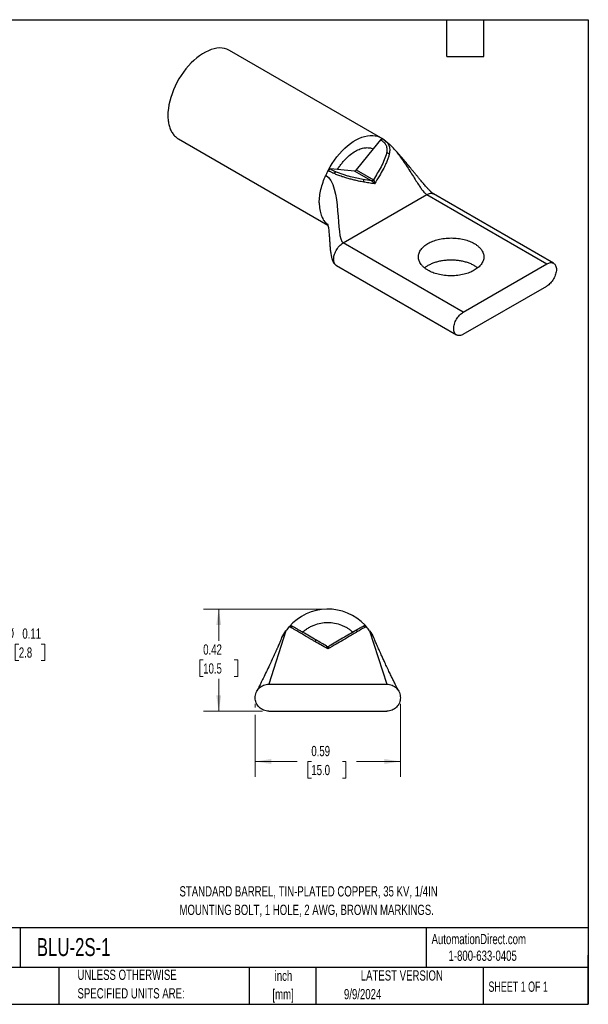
# Model space of a CAD drawing. Header units: inches. Extents: x 0.12 to 5.38, y 0.12 to 4.12.
# Tile 2 of 2: x 3.06 to 5.38, y 0.12 to 4.12. Entities that reach past the tile are written whole.
import ezdxf

# ---------------------------------------------------------------- set-up
doc = ezdxf.new("R2010")
doc.units = ezdxf.units.IN
doc.header["$LTSCALE"] = 0.5
doc.header["$MEASUREMENT"] = 0
doc.layers.add('TEXT', color=140, linetype='Continuous', lineweight=25)
doc.styles.add('SLDTEXTSTYLE0', font='TXT', dxfattribs={"width": 0.7})
doc.styles.add('SLDTEXTSTYLE1', font='TXT', dxfattribs={"width": 0.65})
doc.dimstyles.new('SLDDIMSTYLE0', dxfattribs={"dimtxt": 0.04248, "dimasz": 0.065, "dimexe": 0, "dimexo": 0.0625, "dimgap": 0.01062, "dimtad": 0, "dimtih": 1, "dimtoh": 1, "dimrnd": 1e-09, "dimdsep": 46, "dimtxsty": 'SLDTEXTSTYLE0', "dimsah": 1, "dimcen": 0.09, "dimadec": 0, "dimazin": 2, "dimtfac": 1, "dimtmove": 0, "dimatfit": 0, "dimfxl": 0, "dimfrac": 2, "dimtolj": 1, "dimtzin": 12, "dimarcsym": 0})
doc.dimstyles.new('SLDDIMSTYLE1', dxfattribs={"dimtxt": 0.04248, "dimasz": 0.065, "dimexe": 0, "dimexo": 0.0625, "dimgap": 0.01062, "dimtad": 0, "dimtih": 1, "dimtoh": 1, "dimrnd": 1e-09, "dimdsep": 46, "dimtxsty": 'SLDTEXTSTYLE0', "dimsah": 1, "dimcen": 0.09, "dimadec": 0, "dimazin": 2, "dimtfac": 1, "dimtofl": 0, "dimtmove": 0, "dimatfit": 3, "dimfxl": 0, "dimfrac": 2, "dimtolj": 1, "dimtzin": 12, "dimarcsym": 0})

# ---------------------------------------------------------------- blocks, each defined once
blk = doc.blocks.new('_D_4')
at = {"color": 7, "linetype": 'Continuous', "lineweight": 0}
for p, q in [((2.9827, 1.5887), (2.8577, 1.5887)), ((2.8577, 1.5887), (2.8577, 1.4256)), ((3.061, 1.5887), (3.0468, 1.5887)), ((3.0468, 1.5887), (3.0468, 1.5212)), ((3.1519, 1.5887), (3.1662, 1.5887)), ((3.1662, 1.5887), (3.1662, 1.5212)), ((3.0468, 1.5212), (3.061, 1.5212)), ((3.1662, 1.5212), (3.1519, 1.5212)), ((2.6527, 1.4256), (2.9202, 1.4256)), ((2.6527, 1.3156), (2.9202, 1.3156)), ((2.8577, 1.3156), (2.8577, 1.1906))]:
    blk.add_line(p, q, dxfattribs=at)
at = {"color": 7, "linetype": 'Continuous', "lineweight": 18}
for points in [[(2.8577, 1.4256), (2.8677, 1.4906), (2.8477, 1.4906)], [(2.8577, 1.3156), (2.8477, 1.2506), (2.8677, 1.2506)]]:
    blk.add_solid(points, dxfattribs=at)
at = {"color": 7, "linetype": 'Continuous', "lineweight": 18, "char_height": 0.04167, "attachment_point": 1, "style": 'SLDTEXTSTYLE0'}
for s, insert in [('%%c', (3.0113, 1.6519)), ('0.11', (3.0754, 1.6519)), ('2.8', (3.061, 1.5749))]:
    blk.add_mtext(s, dxfattribs=dict(at, insert=insert))
blk = doc.blocks.new('_D_5')
at = {"color": 7, "linetype": 'Continuous', "lineweight": 0}
for p, q in [((4.2914, 1.7306), (3.8108, 1.7306)), ((3.8733, 1.7306), (3.8733, 1.6011)), ((3.8102, 1.5241), (3.7959, 1.5241)), ((3.7959, 1.5241), (3.7959, 1.4565)), ((3.9364, 1.5241), (3.9507, 1.5241)), ((3.9507, 1.5241), (3.9507, 1.4565)), ((3.7959, 1.4565), (3.8102, 1.4565)), ((3.8733, 1.3156), (3.8733, 1.447)), ((3.9507, 1.4565), (3.9364, 1.4565)), ((4.0514, 1.3156), (3.8108, 1.3156))]:
    blk.add_line(p, q, dxfattribs=at)
at = {"color": 7, "linetype": 'Continuous', "lineweight": 18}
for points in [[(3.8733, 1.7306), (3.8633, 1.6656), (3.8833, 1.6656)], [(3.8733, 1.3156), (3.8833, 1.3806), (3.8633, 1.3806)]]:
    blk.add_solid(points, dxfattribs=at)
at = {"color": 7, "linetype": 'Continuous', "lineweight": 18, "char_height": 0.04167, "attachment_point": 1, "style": 'SLDTEXTSTYLE0'}
for s, insert in [('0.42', (3.8102, 1.5873)), ('10.5', (3.8102, 1.5103))]:
    blk.add_mtext(s, dxfattribs=dict(at, insert=insert))
blk = doc.blocks.new('_D_6')
at = {"color": 7, "linetype": 'Continuous', "lineweight": 0}
for p, q in [((4.0214, 1.3456), (4.0214, 1.3306)), ((4.6114, 1.3456), (4.6114, 1.049)), ((4.0214, 1.3006), (4.0214, 1.049)), ((4.0214, 1.1115), (4.192, 1.1115)), ((4.2496, 1.1115), (4.2354, 1.1115)), ((4.2354, 1.1115), (4.2354, 1.0439)), ((4.3759, 1.1115), (4.3901, 1.1115)), ((4.3901, 1.1115), (4.3901, 1.0439)), ((4.6114, 1.1115), (4.4334, 1.1115)), ((4.2354, 1.0439), (4.2496, 1.0439)), ((4.3901, 1.0439), (4.3759, 1.0439))]:
    blk.add_line(p, q, dxfattribs=at)
at = {"color": 7, "linetype": 'Continuous', "lineweight": 18}
for points in [[(4.0214, 1.1115), (4.0864, 1.1015), (4.0864, 1.1215)], [(4.6114, 1.1115), (4.5464, 1.1215), (4.5464, 1.1015)]]:
    blk.add_solid(points, dxfattribs=at)
at = {"color": 7, "linetype": 'Continuous', "lineweight": 18, "char_height": 0.04167, "attachment_point": 1, "style": 'SLDTEXTSTYLE0'}
for s, insert in [('0.59', (4.2496, 1.1747)), ('15.0', (4.2496, 1.0977))]:
    blk.add_mtext(s, dxfattribs=dict(at, insert=insert))

msp = doc.modelspace()

# ---------------------------------------------------------------- linework, layer by layer
for p, q in [((4.5323, 3.6452), (3.9171, 4.0004)), ((3.7097, 3.641), (4.3167, 3.2905)), ((4.5394, 3.6405), (4.5356, 3.6432)), ((4.501, 3.6001), (4.4321, 3.5144)), ((4.5307, 3.637), (4.501, 3.6001)), ((4.5322, 3.6361), (4.5307, 3.637)), ((4.5467, 3.6358), (4.5403, 3.64)), ((4.5413, 3.6394), (4.5477, 3.6345)), ((4.5477, 3.6351), (4.5467, 3.6358)), ((4.3265, 3.5192), (4.3282, 3.5182)), ((4.3561, 3.5165), (4.3265, 3.5192)), ((4.425, 3.5103), (4.3561, 3.5165)), ((4.4944, 3.4703), (4.425, 3.5103)), ((4.4321, 3.5144), (4.5015, 3.4744)), ((4.3791, 3.2186), (4.7185, 3.4145)), ((4.7185, 3.4145), (5.2064, 3.1328)), ((5.2339, 3.1356), (4.746, 3.4172)), ((4.3084, 3.299), (4.3162, 3.2928)), ((4.3164, 3.292), (4.3084, 3.299)), ((4.867, 2.9369), (4.3791, 3.2186)), ((4.3516, 3.126), (4.8395, 2.8443)), ((4.867, 2.9369), (5.2064, 3.1328)), ((4.867, 2.8471), (5.2064, 3.043)), ((4.4731, 1.6591), (4.4678, 1.665)), ((4.0764, 1.4256), (4.5564, 1.4256)), ((4.0294, 1.3992), (4.0293, 1.3991)), ((4.6034, 1.3991), (4.6034, 1.3992)), ((4.0764, 1.3156), (4.5564, 1.3156))]:
    msp.add_line(p, q)
at = {"flags": 128}
for points in [[(3.9171, 4.0004), (3.915, 4.0015), (3.9062, 4.0055), (3.8967, 4.0082), (3.8868, 4.0098), (3.8763, 4.0101), (3.8654, 4.0091), (3.8542, 4.007), (3.8427, 4.0036), (3.8311, 3.9991), (3.8193, 3.9934), (3.8075, 3.9866), (3.7957, 3.9787), (3.784, 3.9697), (3.7726, 3.9598), (3.7614, 3.9491), (3.7505, 3.9374), (3.74, 3.925), (3.73, 3.912), (3.7206, 3.8983), (3.7118, 3.8842), (3.7036, 3.8696), (3.6961, 3.8547), (3.6894, 3.8396), (3.6835, 3.8244), (3.6784, 3.8092), (3.6742, 3.794), (3.6709, 3.779), (3.6686, 3.7642), (3.6671, 3.7499), (3.6667, 3.736)], [(4.3177, 3.5124), (4.3257, 3.5269), (4.3343, 3.541), (4.3436, 3.5546), (4.3534, 3.5676), (4.3637, 3.58), (4.3743, 3.5917), (4.3854, 3.6025), (4.3967, 3.6125), (4.4082, 3.6216), (4.4198, 3.6296), (4.4315, 3.6366), (4.4432, 3.6426), (4.4548, 3.6474), (4.4662, 3.651), (4.4774, 3.6535), (4.4883, 3.6548), (4.4988, 3.6548), (4.5088, 3.6537), (4.5183, 3.6514), (4.5273, 3.6479), (4.5356, 3.6432)], [(4.5413, 3.6394), (4.5404, 3.6399), (4.5403, 3.64)], [(4.4375, 1.6393), (4.4365, 1.6404), (4.4354, 1.6414), (4.4344, 1.6422), (4.4333, 1.6429), (4.4323, 1.6433), (4.4314, 1.6434), (4.4305, 1.6434), (4.4298, 1.6431)]]:
    msp.add_lwpolyline(points, dxfattribs=at)
for centre, radius, start, end in [((4.5394, 3.6314), 0.00861, 84.3116, 146.6658), ((4.5556, 3.5645), 0.0186, 55.1324, 92.2142), ((4.3297, 3.5072), 0.0111, 98.1276, 158.7373), ((4.3555, 3.4953), 0.0142, 119.7816, 160.8363), ((4.4524, 3.4684), 0.0105, 342.8673, 47.14), ((4.4939, 3.4794), 0.00913, 273.4295, 326.5651), ((4.3164, 1.5231), 0.2075, 43.1477, 139.1075), ((4.167, 1.6523), 0.01, 60.0041, 139.198), ((4.1706, 1.6507), 0.00965, 60.9516, 138.0979), ((4.4658, 1.6523), 0.01, 40.8003, 119.9964), ((4.2744, 1.5947), 0.0107, 114.738, 158.0039), ((4.3164, 1.5892), 0.01, 240, 300)]:
    msp.add_arc(centre, radius, start, end)
for points, knots in [([(3.6667, 3.736), (3.6669, 3.7287), (3.6674, 3.7142), (3.6713, 3.6947), (3.6775, 3.6772), (3.6859, 3.6621), (3.6968, 3.6501), (3.7048, 3.6431), (3.7096, 3.641), (3.7097, 3.641)], [0, 0, 0, 0, 0.166649, 0.333299, 0.499948, 0.666598, 0.833247, 0.999897, 1, 1, 1, 1]), ([(4.5307, 3.637), (4.5314, 3.6379), (4.5329, 3.6395), (4.5353, 3.6408), (4.5373, 3.6414), (4.5382, 3.641), (4.5385, 3.6408)], [0, 0, 0, 0, 0.283751, 0.569248, 0.853086, 1, 1, 1, 1]), ([(4.5403, 3.64), (4.54, 3.6401), (4.5395, 3.6404), (4.5389, 3.6408), (4.5386, 3.641)], [0, 0, 0, 0, 0.452527, 1, 1, 1, 1]), ([(4.5413, 3.6394), (4.5409, 3.6397), (4.5404, 3.64), (4.5398, 3.6403), (4.5396, 3.6404), (4.5395, 3.6405), (4.5394, 3.6405)], [0, 0, 0, 0, 0.610303, 0.813739, 0.881551, 1, 1, 1, 1]), ([(4.3561, 3.5165), (4.3576, 3.5188), (4.3604, 3.5233), (4.3649, 3.5299), (4.3696, 3.5363), (4.3743, 3.5424), (4.3793, 3.5484), (4.3844, 3.5541), (4.394, 3.5643), (4.4087, 3.5776), (4.4286, 3.5912), (4.4485, 3.6006), (4.4645, 3.6045), (4.4766, 3.6054), (4.4853, 3.6049), (4.4935, 3.6032), (4.4985, 3.6012), (4.501, 3.6001)], [0, 0, 0, 0, 0.0359506, 0.0716151, 0.1070898, 0.1424729, 0.1778631, 0.2133592, 0.249059, 0.374854, 0.5000175, 0.6249785, 0.7510194, 0.8132987, 0.8752011, 0.9372588, 1, 1, 1, 1]), ([(4.5322, 3.6361), (4.5367, 3.6334), (4.5408, 3.6304), (4.5479, 3.6233), (4.551, 3.6192), (4.5552, 3.61), (4.5563, 3.6048), (4.5567, 3.5941), (4.5561, 3.5887), (4.5549, 3.5831)], [0, 0, 0, 0, 0.25, 0.25, 0.5, 0.5, 0.75, 0.75, 1, 1, 1, 1]), ([(4.5477, 3.6345), (4.55, 3.6329), (4.5547, 3.6296), (4.5601, 3.6231), (4.5644, 3.6156), (4.567, 3.6072), (4.5681, 3.5982), (4.5678, 3.589), (4.5668, 3.5828), (4.5663, 3.5798)], [0, 0, 0, 0, 0.140361, 0.282105, 0.428703, 0.575379, 0.720526, 0.861691, 1, 1, 1, 1]), ([(4.5744, 3.6119), (4.5711, 3.6151), (4.5647, 3.6212), (4.5559, 3.6289), (4.55, 3.6332), (4.5479, 3.6348)], [0, 0, 0, 0, 0.398334, 0.778589, 1, 1, 1, 1]), ([(4.5737, 3.6124), (4.5755, 3.6108), (4.5808, 3.6057), (4.5892, 3.5963), (4.6015, 3.5814), (4.6157, 3.5623), (4.6312, 3.5394), (4.6462, 3.5161), (4.6605, 3.4933), (4.6739, 3.4717), (4.6856, 3.4536), (4.6955, 3.4392), (4.7029, 3.4293), (4.7091, 3.4223), (4.714, 3.4175), (4.717, 3.4155), (4.7185, 3.4145)], [0, 0, 0, 0, 0.0275779, 0.0839246, 0.143819, 0.2511682, 0.3657134, 0.4834711, 0.5997177, 0.7094186, 0.8075424, 0.8707543, 0.9234189, 0.9525207, 0.9774519, 1, 1, 1, 1]), ([(4.746, 3.4172), (4.7454, 3.4176), (4.7443, 3.4183), (4.7417, 3.4202), (4.7382, 3.4233), (4.7341, 3.4272), (4.7283, 3.4331), (4.7216, 3.4403), (4.7143, 3.4483), (4.708, 3.4556), (4.7019, 3.4626), (4.6958, 3.4698), (4.6888, 3.4782), (4.6812, 3.4874), (4.6727, 3.4977), (4.6624, 3.5103), (4.6501, 3.5255), (4.636, 3.5428), (4.6247, 3.5564), (4.6163, 3.5663), (4.6107, 3.5728), (4.6042, 3.5802), (4.5962, 3.5892), (4.5862, 3.6001), (4.5785, 3.6079), (4.5744, 3.612)], [0, 0, 0, 0, 0.011165, 0.021472, 0.041121, 0.060758, 0.080356, 0.126657, 0.166666, 0.202394, 0.236858, 0.274775, 0.313315, 0.366651, 0.416122, 0.472626, 0.560736, 0.649367, 0.735972, 0.767512, 0.797199, 0.831309, 0.877418, 0.934286, 1, 1, 1, 1]), ([(4.5549, 3.5831), (4.553, 3.5738), (4.5498, 3.5644), (4.542, 3.5459), (4.5376, 3.5368), (4.5232, 3.5097), (4.5125, 3.492), (4.5015, 3.4744)], [0, 0, 0, 0, 0.25, 0.25, 0.5, 0.5, 1, 1, 1, 1]), ([(4.5663, 3.5798), (4.5658, 3.5777), (4.5649, 3.5735), (4.563, 3.5669), (4.5607, 3.5598), (4.5578, 3.5523), (4.5545, 3.5443), (4.5506, 3.5359), (4.5462, 3.5269), (4.5383, 3.5117), (4.525, 3.4886), (4.5127, 3.4689), (4.5059, 3.458)], [0, 0, 0, 0, 0.048829, 0.101099, 0.157077, 0.216998, 0.281083, 0.349523, 0.422475, 0.500058, 0.724622, 1, 1, 1, 1]), ([(4.2819, 3.3808), (4.2819, 3.3981), (4.2841, 3.4167), (4.2931, 3.4547), (4.2998, 3.4743), (4.3084, 3.4933)], [0, 0, 0, 0, 0.5, 0.5, 1, 1, 1, 1]), ([(4.3177, 3.5124), (4.3179, 3.5129), (4.3185, 3.5139), (4.3195, 3.5153), (4.3206, 3.5165), (4.3222, 3.5178), (4.3243, 3.5191), (4.3257, 3.5191), (4.3265, 3.5192)], [0, 0, 0, 0, 0.126541, 0.249669, 0.373175, 0.500819, 0.749604, 1, 1, 1, 1]), ([(4.3177, 3.5124), (4.3177, 3.5124), (4.3177, 3.5123), (4.3179, 3.5121), (4.3181, 3.512), (4.3184, 3.5118), (4.3189, 3.5116), (4.3192, 3.5114), (4.3194, 3.5112)], [0, 0, 0, 0, 0.045061, 0.144152, 0.306404, 0.452424, 0.671454, 1, 1, 1, 1]), ([(4.3421, 3.4999), (4.3405, 3.5007), (4.3373, 3.5021), (4.3326, 3.5043), (4.3281, 3.5066), (4.3237, 3.5089), (4.3208, 3.5105), (4.3194, 3.5112)], [0, 0, 0, 0, 0.197963, 0.395729, 0.594586, 0.795662, 1, 1, 1, 1]), ([(4.3282, 3.5182), (4.3299, 3.5172), (4.3331, 3.5154), (4.3383, 3.5127), (4.3433, 3.5101), (4.3468, 3.5084), (4.3485, 3.5076)], [0, 0, 0, 0, 0.26921, 0.524819, 0.767973, 1, 1, 1, 1]), ([(4.4624, 3.4653), (4.4589, 3.466), (4.4521, 3.4672), (4.4421, 3.4693), (4.4326, 3.4713), (4.4236, 3.4734), (4.4151, 3.4754), (4.4042, 3.4782), (4.391, 3.482), (4.3771, 3.4865), (4.3661, 3.4903), (4.3576, 3.4935), (4.3496, 3.4967), (4.3446, 3.4989), (4.3421, 3.4999)], [0, 0, 0, 0, 0.100298, 0.193406, 0.279523, 0.358926, 0.431968, 0.499058, 0.633757, 0.74948, 0.81717, 0.880327, 0.940751, 1, 1, 1, 1]), ([(4.4595, 3.4761), (4.4514, 3.4776), (4.4432, 3.4791), (4.4262, 3.4826), (4.4174, 3.4846), (4.4034, 3.4881), (4.3987, 3.4894), (4.3889, 3.4922), (4.3839, 3.4937), (4.3736, 3.4972), (4.3685, 3.499), (4.3582, 3.5032), (4.3532, 3.5053), (4.3485, 3.5076)], [0, 0, 0, 0, 0.25, 0.25, 0.5, 0.5, 0.625, 0.625, 0.75, 0.75, 0.875, 0.875, 1, 1, 1, 1]), ([(4.425, 3.5103), (4.4254, 3.5103), (4.4261, 3.5103), (4.4273, 3.5107), (4.4288, 3.5113), (4.4304, 3.5125), (4.4316, 3.5138), (4.4321, 3.5144)], [0, 0, 0, 0, 0.166976, 0.332036, 0.500342, 0.749425, 1, 1, 1, 1]), ([(4.5059, 3.458), (4.4982, 3.4593), (4.484, 3.4615), (4.4692, 3.4641), (4.4624, 3.4653)], [0, 0, 0, 0, 0.5426441, 1, 1, 1, 1]), ([(4.5059, 3.458), (4.5057, 3.4584), (4.5051, 3.4595), (4.5039, 3.4612), (4.5025, 3.463), (4.5009, 3.465), (4.4989, 3.4671), (4.4965, 3.469), (4.4951, 3.4699), (4.4944, 3.4703)], [0, 0, 0, 0, 0.088681, 0.249672, 0.390052, 0.500177, 0.697963, 0.864031, 1, 1, 1, 1]), ([(4.5015, 3.4744), (4.5018, 3.4741), (4.5024, 3.4735), (4.5032, 3.4724), (4.504, 3.4709), (4.5047, 3.469), (4.5052, 3.4671), (4.5057, 3.4649), (4.5059, 3.4624), (4.506, 3.4601), (4.5059, 3.4586), (4.5059, 3.458)], [0, 0, 0, 0, 0.0782968, 0.1668774, 0.2665629, 0.3776782, 0.5002053, 0.6104977, 0.749384, 0.9115304, 1, 1, 1, 1]), ([(4.7185, 3.4145), (4.721, 3.4158), (4.7261, 3.4184), (4.7335, 3.4199), (4.7403, 3.4198), (4.7441, 3.4181), (4.746, 3.4172)], [0, 0, 0, 0, 0.2500258, 0.5000516, 0.7500774, 1, 1, 1, 1]), ([(4.3156, 3.295), (4.3156, 3.2949), (4.3156, 3.2948), (4.316, 3.2935), (4.3171, 3.2894), (4.3186, 3.2818), (4.3198, 3.2735), (4.3206, 3.2665), (4.3214, 3.2591), (4.3223, 3.2483), (4.3233, 3.2337), (4.3244, 3.2177), (4.3255, 3.2016), (4.327, 3.1854), (4.3291, 3.1702), (4.3315, 3.1588), (4.3335, 3.1522), (4.3348, 3.1483), (4.3364, 3.1443), (4.3387, 3.1397), (4.3418, 3.1348), (4.3459, 3.1298), (4.3496, 3.1273), (4.3516, 3.126)], [0, 0, 0, 0, 0.044985, 0.084527, 0.149287, 0.212153, 0.267925, 0.295302, 0.324567, 0.382191, 0.453132, 0.532281, 0.608197, 0.679007, 0.758759, 0.82199, 0.839303, 0.855359, 0.878348, 0.902107, 0.930609, 0.96325, 1, 1, 1, 1]), ([(4.7234, 3.1071), (4.7218, 3.1081), (4.7184, 3.1101), (4.7138, 3.1133), (4.7095, 3.1165), (4.7055, 3.1199), (4.7018, 3.1235), (4.6984, 3.1271), (4.6926, 3.1344), (4.6863, 3.1457), (4.6836, 3.1614), (4.6863, 3.1771), (4.6944, 3.1917), (4.7068, 3.2048), (4.7229, 3.216), (4.7423, 3.2253), (4.765, 3.2325), (4.7903, 3.2371), (4.8175, 3.2387), (4.8446, 3.2371), (4.866, 3.2332), (4.8817, 3.2288), (4.8924, 3.225), (4.9024, 3.2207), (4.9085, 3.2174), (4.9115, 3.2157)], [0, 0, 0, 0, 0.017281, 0.034439, 0.051523, 0.068584, 0.085672, 0.102838, 0.120131, 0.185085, 0.250089, 0.315042, 0.380046, 0.440005, 0.500014, 0.559974, 0.619983, 0.684936, 0.74994, 0.814893, 0.879897, 0.910049, 0.939936, 0.96983, 1, 1, 1, 1]), ([(4.9115, 3.2157), (4.9132, 3.2147), (4.9165, 3.2127), (4.9212, 3.2096), (4.9255, 3.2063), (4.9295, 3.2029), (4.9332, 3.1993), (4.9366, 3.1957), (4.9424, 3.1884), (4.9487, 3.1771), (4.9514, 3.1614), (4.9487, 3.1457), (4.9406, 3.1311), (4.9282, 3.118), (4.9121, 3.1068), (4.8927, 3.0975), (4.87, 3.0903), (4.8447, 3.0857), (4.8175, 3.0841), (4.7903, 3.0857), (4.7689, 3.0896), (4.7533, 3.094), (4.7426, 3.0978), (4.7326, 3.1021), (4.7265, 3.1054), (4.7234, 3.1071)], [0, 0, 0, 0, 0.017281, 0.034439, 0.051523, 0.068584, 0.085672, 0.102838, 0.120131, 0.185085, 0.250089, 0.315042, 0.380046, 0.440005, 0.500014, 0.559974, 0.619983, 0.684936, 0.74994, 0.814893, 0.879897, 0.910049, 0.939936, 0.96983, 1, 1, 1, 1]), ([(4.3516, 3.126), (4.3516, 3.126), (4.3496, 3.1267), (4.3466, 3.1299), (4.3429, 3.1354), (4.3406, 3.1426), (4.3403, 3.1483), (4.3402, 3.1512)], [0, 0, 0, 0, 0.000103, 0.250077, 0.500052, 0.750026, 1, 1, 1, 1]), ([(4.9115, 3.1259), (4.9073, 3.1282), (4.8988, 3.1327), (4.8842, 3.1383), (4.8685, 3.1427), (4.852, 3.146), (4.8349, 3.1479), (4.8175, 3.1486), (4.8001, 3.1479), (4.783, 3.146), (4.7664, 3.1427), (4.7508, 3.1383), (4.7363, 3.1327), (4.7233, 3.126), (4.7144, 3.1205), (4.7105, 3.1171), (4.7098, 3.1165)], [0, 0, 0, 0, 0.0756475, 0.151295, 0.2269425, 0.30259, 0.3782375, 0.453885, 0.5295325, 0.60518, 0.6808276, 0.7564751, 0.8321226, 0.9077701, 0.9834176, 1, 1, 1, 1]), ([(4.9251, 3.1165), (4.9244, 3.1171), (4.9206, 3.1205), (4.9156, 3.1235), (4.9115, 3.1259)], [0, 0, 0, 0, 0.179794, 1, 1, 1, 1]), ([(5.2064, 3.1328), (5.2115, 3.1358), (5.2166, 3.1375), (5.226, 3.1385), (5.2303, 3.1376), (5.2375, 3.1335), (5.2404, 3.1302), (5.2443, 3.1215), (5.2453, 3.1162), (5.2453, 3.1045), (5.2443, 3.098), (5.2404, 3.0849), (5.2375, 3.0783), (5.2303, 3.0658), (5.226, 3.06), (5.2166, 3.0501), (5.2115, 3.0459), (5.2064, 3.043)], [0, 0, 0, 0, 0.125, 0.125, 0.25, 0.25, 0.375, 0.375, 0.5, 0.5, 0.625, 0.625, 0.75, 0.75, 0.875, 0.875, 1, 1, 1, 1]), ([(4.8281, 2.8695), (4.8281, 2.8754), (4.8291, 2.8819), (4.833, 2.895), (4.8359, 2.9016), (4.8431, 2.9141), (4.8474, 2.9199), (4.8568, 2.9298), (4.8619, 2.934), (4.867, 2.9369)], [0, 0, 0, 0, 0.25, 0.25, 0.5, 0.5, 0.75, 0.75, 1, 1, 1, 1]), ([(4.867, 2.8471), (4.8619, 2.8441), (4.8568, 2.8424), (4.8474, 2.8414), (4.8431, 2.8423), (4.8359, 2.8464), (4.833, 2.8497), (4.8291, 2.8584), (4.8281, 2.8637), (4.8281, 2.8695)], [0, 0, 0, 0, 0.25, 0.25, 0.5, 0.5, 0.75, 0.75, 1, 1, 1, 1]), ([(4.126, 1.6044), (4.1274, 1.6079), (4.1325, 1.6213), (4.1405, 1.6333), (4.1464, 1.6421)], [0, 0, 0, 0, 0.263831, 1, 1, 1, 1]), ([(4.1595, 1.659), (4.1595, 1.6589), (4.1594, 1.6589), (4.1594, 1.6589), (4.1594, 1.6589), (4.1594, 1.6589), (4.1594, 1.6589), (4.1594, 1.6589), (4.1594, 1.6589)], [0, 0, 0, 0, 0.045061, 0.144152, 0.306404, 0.452424, 0.671454, 1, 1, 1, 1]), ([(4.1634, 1.6571), (4.1629, 1.6573), (4.1619, 1.6578), (4.1609, 1.6582), (4.1601, 1.6586), (4.1596, 1.6588), (4.1595, 1.6588), (4.1594, 1.6589)], [0, 0, 0, 0, 0.197963, 0.395729, 0.594586, 0.795662, 1, 1, 1, 1]), ([(4.1595, 1.659), (4.1599, 1.6594), (4.1607, 1.6602), (4.1621, 1.6611), (4.1637, 1.6618), (4.1659, 1.6624), (4.1689, 1.6624), (4.1709, 1.6615), (4.172, 1.661)], [0, 0, 0, 0, 0.126541, 0.249669, 0.373175, 0.500819, 0.749604, 1, 1, 1, 1]), ([(4.2644, 1.5987), (4.2604, 1.6011), (4.2526, 1.6056), (4.2415, 1.6121), (4.2313, 1.6181), (4.222, 1.6236), (4.2135, 1.6285), (4.2031, 1.6346), (4.1916, 1.6414), (4.1812, 1.6475), (4.1742, 1.6515), (4.1696, 1.654), (4.1659, 1.6559), (4.1642, 1.6567), (4.1634, 1.6571)], [0, 0, 0, 0, 0.100298, 0.193406, 0.279523, 0.358926, 0.431968, 0.499058, 0.633757, 0.74948, 0.81717, 0.880327, 0.940751, 1, 1, 1, 1]), ([(4.172, 1.661), (4.1721, 1.6609), (4.1722, 1.6609), (4.1729, 1.6605), (4.1738, 1.6599), (4.1748, 1.6594), (4.1753, 1.6591)], [0, 0, 0, 0, 0.26921, 0.524819, 0.767973, 1, 1, 1, 1]), ([(4.2699, 1.6045), (4.2605, 1.6099), (4.2513, 1.6152), (4.2329, 1.6258), (4.2239, 1.631), (4.2107, 1.6386), (4.2064, 1.6411), (4.1982, 1.6458), (4.1943, 1.6481), (4.1871, 1.6523), (4.1839, 1.6541), (4.1787, 1.6571), (4.1767, 1.6583), (4.1753, 1.6591)], [0, 0, 0, 0, 0.25, 0.25, 0.5, 0.5, 0.625, 0.625, 0.75, 0.75, 0.875, 0.875, 1, 1, 1, 1]), ([(4.2139, 1.6368), (4.216, 1.6385), (4.22, 1.6421), (4.2264, 1.6469), (4.2329, 1.6515), (4.2397, 1.6556), (4.2467, 1.6594), (4.2539, 1.6629), (4.2675, 1.6685), (4.2882, 1.6744), (4.3164, 1.677), (4.3445, 1.6744), (4.3672, 1.6679), (4.3844, 1.6605), (4.3965, 1.6537), (4.4082, 1.6459), (4.4152, 1.6398), (4.4188, 1.6368)], [0, 0, 0, 0, 0.0359506, 0.0716151, 0.1070898, 0.1424729, 0.1778631, 0.2133592, 0.249059, 0.374854, 0.5000175, 0.6249785, 0.7510194, 0.8132987, 0.8752011, 0.9372588, 1, 1, 1, 1]), ([(4.4298, 1.6431), (4.4217, 1.6384), (4.4129, 1.6334), (4.3951, 1.6231), (4.386, 1.6178), (4.3585, 1.602), (4.34, 1.5912), (4.3214, 1.5805)], [0, 0, 0, 0, 0.25, 0.25, 0.5, 0.5, 1, 1, 1, 1]), ([(4.4608, 1.661), (4.4607, 1.6609), (4.4601, 1.6606), (4.4579, 1.6593), (4.4561, 1.6583), (4.4507, 1.6552), (4.4472, 1.6532), (4.4391, 1.6485), (4.4346, 1.6459), (4.4298, 1.6431)], [0, 0, 0, 0, 0.25, 0.25, 0.5, 0.5, 0.75, 0.75, 1, 1, 1, 1]), ([(4.4733, 1.6589), (4.4732, 1.6588), (4.4731, 1.6587), (4.4723, 1.6584), (4.4712, 1.6579), (4.4695, 1.6572), (4.4672, 1.6561), (4.4636, 1.6543), (4.4578, 1.6511), (4.4488, 1.6459), (4.4414, 1.6416), (4.4375, 1.6393)], [0, 0, 0, 0, 0.084713, 0.167677, 0.249602, 0.331295, 0.413738, 0.498156, 0.64855, 0.812854, 1, 1, 1, 1]), ([(4.4608, 1.661), (4.4613, 1.6613), (4.4623, 1.6618), (4.4639, 1.6622), (4.4656, 1.6624), (4.4678, 1.6622), (4.4706, 1.6614), (4.4723, 1.6598), (4.4731, 1.6591)], [0, 0, 0, 0, 0.126478, 0.249643, 0.373194, 0.5008, 0.749615, 1, 1, 1, 1]), ([(4.4733, 1.6589), (4.4733, 1.6588), (4.4734, 1.6588), (4.4733, 1.6589), (4.4734, 1.6588), (4.4732, 1.659), (4.4731, 1.6591)], [0, 0, 0, 0, 0.610303, 0.813739, 0.881551, 1, 1, 1, 1]), ([(4.4864, 1.6421), (4.4923, 1.6333), (4.5003, 1.6213), (4.5054, 1.6078), (4.5067, 1.6043)], [0, 0, 0, 0, 0.734245, 1, 1, 1, 1]), ([(4.1255, 1.6046), (4.1253, 1.6041), (4.125, 1.6032), (4.1237, 1.6003), (4.1221, 1.5967), (4.1199, 1.5915), (4.1169, 1.5848), (4.1135, 1.5771), (4.1109, 1.5712), (4.1088, 1.5666), (4.1069, 1.5624), (4.1041, 1.556), (4.0999, 1.5469), (4.0947, 1.5355), (4.0895, 1.5241), (4.0845, 1.5135), (4.0772, 1.4978), (4.0672, 1.4768), (4.0579, 1.4574), (4.0518, 1.445), (4.0489, 1.439), (4.0459, 1.433), (4.0426, 1.4262), (4.0388, 1.4184), (4.0352, 1.4112), (4.0325, 1.4058), (4.0307, 1.4021), (4.03, 1.4005), (4.0296, 1.3998)], [0, 0, 0, 0, 0.033735, 0.0649329, 0.0941296, 0.1214873, 0.1703283, 0.2101545, 0.239457, 0.2576018, 0.2753624, 0.2977032, 0.3433904, 0.3973079, 0.4459054, 0.4885254, 0.532225, 0.6449969, 0.7519667, 0.7780537, 0.8037273, 0.8288677, 0.8557434, 0.8921649, 0.9351867, 0.9574604, 0.9792134, 1, 1, 1, 1]), ([(4.4375, 1.6393), (4.4357, 1.6382), (4.432, 1.6361), (4.4261, 1.6326), (4.4196, 1.6288), (4.4125, 1.6246), (4.4049, 1.6201), (4.3966, 1.6153), (4.3878, 1.6101), (4.3724, 1.6011), (4.3486, 1.5873), (4.3278, 1.5753), (4.3164, 1.5686)], [0, 0, 0, 0, 0.048829, 0.101099, 0.157077, 0.216998, 0.281083, 0.349523, 0.422475, 0.500058, 0.724622, 1, 1, 1, 1]), ([(4.6032, 1.3997), (4.6028, 1.4004), (4.6018, 1.4026), (4.5982, 1.4099), (4.5934, 1.4195), (4.5888, 1.429), (4.5848, 1.4371), (4.5812, 1.4445), (4.5775, 1.4519), (4.5722, 1.463), (4.5647, 1.4786), (4.5554, 1.498), (4.5466, 1.517), (4.539, 1.5334), (4.5338, 1.5448), (4.5302, 1.5526), (4.5276, 1.5583), (4.5244, 1.5655), (4.5206, 1.5741), (4.5164, 1.5834), (4.5123, 1.5928), (4.5094, 1.5994), (4.5078, 1.6032), (4.5074, 1.6041), (4.5072, 1.6046)], [0, 0, 0, 0, 0.01994, 0.062078, 0.115671, 0.157677, 0.188996, 0.220586, 0.252381, 0.284128, 0.361003, 0.449047, 0.529475, 0.599867, 0.658798, 0.678029, 0.702381, 0.735565, 0.776761, 0.8248, 0.8783, 0.936275, 0.9672, 1, 1, 1, 1]), ([(4.3164, 1.5686), (4.3069, 1.5741), (4.2896, 1.5841), (4.2723, 1.5942), (4.2644, 1.5987)], [0, 0, 0, 0, 0.5426441, 1, 1, 1, 1]), ([(4.3164, 1.5686), (4.3162, 1.5691), (4.3157, 1.5705), (4.3149, 1.5725), (4.3142, 1.5746), (4.3133, 1.5766), (4.3125, 1.5785), (4.3118, 1.5801), (4.3115, 1.5804), (4.3114, 1.5805)], [0, 0, 0, 0, 0.088681, 0.249672, 0.390052, 0.500177, 0.697963, 0.864031, 1, 1, 1, 1]), ([(4.3214, 1.5805), (4.3213, 1.5805), (4.3212, 1.5803), (4.3208, 1.5798), (4.3204, 1.5789), (4.3199, 1.5777), (4.3193, 1.5763), (4.3186, 1.5746), (4.3178, 1.5725), (4.3171, 1.5705), (4.3166, 1.5691), (4.3164, 1.5686)], [0, 0, 0, 0, 0.0782968, 0.1668774, 0.2665629, 0.3776782, 0.5002053, 0.6104977, 0.749384, 0.9115304, 1, 1, 1, 1]), ([(4.0214, 1.3706), (4.0214, 1.3778), (4.0228, 1.385), (4.0283, 1.3983), (4.0324, 1.4044), (4.0426, 1.4146), (4.0487, 1.4187), (4.062, 1.4242), (4.0692, 1.4256), (4.0764, 1.4256)], [0, 0, 0, 0, 0.25, 0.25, 0.5, 0.5, 0.75, 0.75, 1, 1, 1, 1]), ([(4.5564, 1.4256), (4.5636, 1.4256), (4.5708, 1.4242), (4.5841, 1.4187), (4.5902, 1.4146), (4.6004, 1.4044), (4.6044, 1.3983), (4.6099, 1.385), (4.6114, 1.3778), (4.6114, 1.3634), (4.6099, 1.3562), (4.6044, 1.3429), (4.6004, 1.3368), (4.5902, 1.3266), (4.5841, 1.3226), (4.5708, 1.3171), (4.5636, 1.3156), (4.5564, 1.3156)], [0, 0, 0, 0, 0.125, 0.125, 0.25, 0.25, 0.375, 0.375, 0.5, 0.5, 0.625, 0.625, 0.75, 0.75, 0.875, 0.875, 1, 1, 1, 1]), ([(4.0764, 1.3156), (4.0692, 1.3156), (4.062, 1.3171), (4.0487, 1.3226), (4.0426, 1.3266), (4.0324, 1.3368), (4.0283, 1.3429), (4.0228, 1.3562), (4.0214, 1.3634), (4.0214, 1.3706)], [0, 0, 0, 0, 0.25, 0.25, 0.5, 0.5, 0.75, 0.75, 1, 1, 1, 1])]:
    msp.add_open_spline(points, degree=3, knots=knots)
for points in [[(4.3177, 3.5124), (4.3144, 3.5062), (4.3113, 3.4999), (4.3084, 3.4933)], [(4.3084, 3.4933), (4.3753, 3.4547), (4.3456, 3.2379), (4.3791, 3.2186)], [(4.4944, 3.4703), (4.483, 3.4721), (4.4715, 3.474), (4.4595, 3.4761)], [(4.2818, 3.3808), (4.2818, 3.3713), (4.2833, 3.3531), (4.2892, 3.33), (4.2979, 3.3118), (4.3048, 3.3028), (4.3084, 3.299)], [(4.3402, 3.1512), (4.3402, 3.1566), (4.3419, 3.1683), (4.3493, 3.187), (4.3616, 3.2051), (4.3728, 3.2149), (4.3791, 3.2186)], [(4.1464, 1.6421), (4.1464, 1.6421), (4.0764, 1.4256), (4.0764, 1.4256)], [(4.1595, 1.659), (4.1549, 1.6537), (4.1505, 1.6481), (4.1464, 1.6421)], [(4.4864, 1.6421), (4.4822, 1.6481), (4.4778, 1.6537), (4.4731, 1.6591)], [(4.4864, 1.6421), (4.4864, 1.6421), (4.5564, 1.4256), (4.5564, 1.4256)], [(4.3114, 1.5805), (4.2975, 1.5885), (4.2836, 1.5965), (4.2699, 1.6045)]]:
    msp.add_open_spline(points, degree=3)
at = {"layer": 'TEXT'}
for p, q in [((0.125, 4.125), (5.375, 4.125)), ((4.8, 3.975), (4.8, 4.125)), ((4.95, 3.975), (4.95, 4.125)), ((5.375, 4.125), (5.375, 0.125)), ((4.8, 3.975), (4.95, 3.975)), ((5.375, 0.4356), (0.125, 0.4356)), ((3.0661, 0.4356), (3.0661, 0.275)), ((4.7161, 0.4356), (4.7161, 0.275)), ((5.375, 0.125), (5.375, 0.325)), ((5.375, 0.275), (0.125, 0.275)), ((3.224, 0.275), (3.224, 0.125)), ((3.9965, 0.275), (3.9965, 0.125)), ((4.268, 0.275), (4.268, 0.125)), ((4.9478, 0.275), (4.9478, 0.125)), ((0.125, 0.125), (5.375, 0.125))]:
    msp.add_line(p, q, dxfattribs=at)

# ---------------------------------------------------------------- texts
at = {"color": 7, "linetype": 'Continuous', "lineweight": 0, "char_height": 0.041667, "attachment_point": 1, "style": 'SLDTEXTSTYLE0'}
for s, insert in [('STANDARD BARREL, TIN-PLATED COPPER, 35 KV, 1/4IN', (3.7138, 0.6048)), ('MOUNTING BOLT, 1 HOLE, 2 AWG, BROWN MARKINGS.', (3.7138, 0.5296))]:
    msp.add_mtext(s, dxfattribs=dict(at, insert=insert))
at = {"color": 179, "linetype": 'Continuous', "lineweight": 18, "char_height": 0.041667, "attachment_point": 1, "style": 'SLDTEXTSTYLE0'}
for s, insert in [('AutomationDirect.com', (4.7381, 0.411)), ('1-800-633-0405', (4.8069, 0.3432))]:
    msp.add_mtext(s, dxfattribs=dict(at, insert=insert))
at = {"layer": 'TEXT'}
for s, insert, char_height, attachment_point, style in [('BLU-2S-1', (3.134, 0.394), 0.07292, 1, 'SLDTEXTSTYLE0'), ('UNLESS OTHERWISE', (3.2994, 0.2658), 0.041667, 1, 'SLDTEXTSTYLE0'), ('inch', (4.1363, 0.2618), 0.04167, 2, 'SLDTEXTSTYLE0'), ('LATEST VERSION', (4.6172, 0.2631), 0.041667, 2, 'SLDTEXTSTYLE0'), ('SHEET 1 OF 1', (4.9693, 0.2175), 0.041667, 1, 'SLDTEXTSTYLE1'), ('SPECIFIED UNITS ARE:', (3.2994, 0.1905), 0.041667, 1, 'SLDTEXTSTYLE0'), ('[mm]', (4.1349, 0.1865), 0.04167, 2, 'SLDTEXTSTYLE0'), ('9/9/2024', (4.3821, 0.1872), 0.04167, 1, 'SLDTEXTSTYLE0')]:
    msp.add_mtext(s, dxfattribs=dict(at, insert=insert, char_height=char_height, attachment_point=attachment_point, style=style))

# ---------------------------------------------------------------- dimensions: what is measured, and where the dimension line sits
at = {"color": 7, "linetype": 'Continuous', "lineweight": 18}
for base, p1, p2, angle, picture, middle in [((3.8732740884, 1.7306221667), (4.0763766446, 1.3156221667), (4.3163766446, 1.7306221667), 90, '_D_5', (3.8732740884, 1.5240614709)), ((4.6114, 1.1115), (4.0214, 1.3706), (4.6114, 1.3706), 0, '_D_6', (4.3127, 1.1115))]:
    dim = msp.add_linear_dim(base=base, p1=p1, p2=p2, angle=angle, dimstyle='SLDDIMSTYLE1', dxfattribs=at)
    dim.commit()
    dim.dimension.update_dxf_attribs({"geometry": picture, "text_midpoint": middle, "dimtype": 160})
dim = msp.add_linear_dim(base=(2.8577, 1.3156), p1=(2.6277, 1.4256), p2=(2.6277, 1.3156), angle=90, text='%%c<>', dimstyle='SLDDIMSTYLE0', dxfattribs=at)
dim.commit()
dim.dimension.update_dxf_attribs({"geometry": '_D_4', "text_midpoint": (2.8577, 1.5887), "dimtype": 160})

doc.saveas('drawing.dxf')
